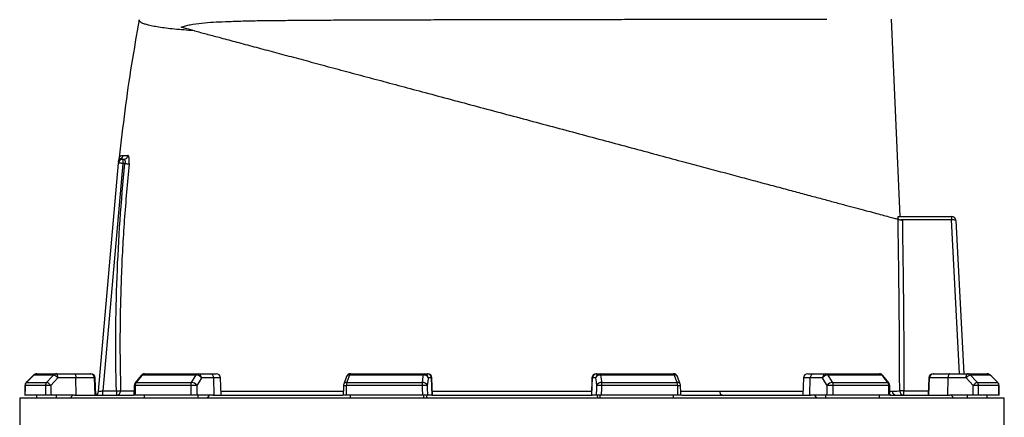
# Model space of a CAD drawing. Header units: millimetres. Extents: x 2241 to 4477, y 961 to 6343.
# Tile 11 of 12: x 2853 to 4229, y 4902 to 5458. Entities that reach past the tile are written whole.
import ezdxf

# ---------------------------------------------------------------- set-up
doc = ezdxf.new("R2010")
doc.units = ezdxf.units.MM
doc.header["$LTSCALE"] = 2

msp = doc.modelspace()

# ---------------------------------------------------------------- linework, layer by layer
at = {"color": 7, "linetype": 'Continuous', "lineweight": 25}
for p, q in [((4083.2, 5183.2), (4070.9, 5459)), ((2962.9, 4938.6), (2990.8, 5257.7)), ((2996.8, 5257.2), (2968.9, 4939.2)), ((2991.6, 5263.9), (2991.6, 5263.8)), ((2996.8, 5263.2), (2996.8, 5257.2)), ((2996.8, 5263.2), (2998.2, 5263.2)), ((2999.8, 5257.2), (2996.8, 5257.2)), ((4080.8, 5183.2), (4155, 5183.2)), ((4155, 5178.2), (4084.3, 5178.2)), ((4155, 5183.2), (4155, 5178.2)), ((4155, 5183.2), (4155, 5183.2)), ((4161, 5177.5), (4172.2, 4963.2)), ((2872.2, 4961.4), (2861.8, 4950.9)), ((2900, 4961.4), (2872.3, 4961.4)), ((2876.5, 4963.2), (2904, 4963.2)), ((2904, 4963.2), (2929.2, 4963.2)), ((2931.3, 4957.4), (2906, 4957.4)), ((2929.2, 4963.2), (2951.2, 4963.2)), ((2931.6, 4933.2), (2931.3, 4957.4)), ((2957.2, 4957.4), (2931.3, 4957.4)), ((2951.2, 4963.2), (2952.3, 4963.2)), ((2958, 4933.2), (2957.2, 4957.4)), ((2959.1, 4933.2), (2958.3, 4957.4)), ((3022.3, 4960.9), (3014, 4950.4)), ((3099.3, 4961.4), (3023.8, 4961.4)), ((3027, 4963.2), (3102.1, 4963.2)), ((3102.1, 4963.2), (3119.3, 4963.2)), ((3123.9, 4957.4), (3106.7, 4957.4)), ((3119.3, 4963.2), (3127.3, 4963.2)), ((3124.6, 4933.2), (3123.9, 4957.4)), ((3134.2, 4933.2), (3133.3, 4957.4)), ((3309.5, 4959.3), (3305.6, 4948.8)), ((3416.9, 4961.4), (3313.7, 4961.4)), ((3315.1, 4963.2), (3417.7, 4963.2)), ((3417.7, 4963.2), (3422.4, 4963.2)), ((3422.4, 4963.2), (3422.9, 4963.2)), ((3428.3, 4957.4), (3423.6, 4957.4)), ((3429.1, 4933.2), (3428.3, 4957.4)), ((3429.7, 4933.2), (3428.9, 4957.4)), ((3652.5, 4957.4), (3651.7, 4933.2)), ((3652.3, 4933.2), (3653.1, 4957.4)), ((3657.8, 4957.4), (3653.1, 4957.4)), ((3658.5, 4963.2), (3659, 4963.2)), ((3659, 4963.2), (3663.7, 4963.2)), ((3663.7, 4963.2), (3766.3, 4963.2)), ((3767.7, 4961.4), (3664.5, 4961.4)), ((3775.8, 4948.8), (3771.9, 4959.3)), ((3948.1, 4957.4), (3947.2, 4933.2)), ((3954.1, 4963.2), (3962.1, 4963.2)), ((3956.8, 4933.2), (3957.5, 4957.4)), ((3974.7, 4957.4), (3957.5, 4957.4)), ((3962.1, 4963.2), (3979.3, 4963.2)), ((3979.3, 4963.2), (4054.4, 4963.2)), ((4057.7, 4961.4), (3982.1, 4961.4)), ((4067.4, 4950.4), (4059.1, 4960.9)), ((4123.1, 4957.4), (4122.3, 4933.2)), ((4123.4, 4933.2), (4124.3, 4957.4)), ((4150.1, 4957.4), (4124.3, 4957.4)), ((4129.1, 4963.2), (4130.2, 4963.2)), ((4130.2, 4963.2), (4152.2, 4963.2)), ((4149.9, 4933.2), (4150.1, 4957.4)), ((4175.4, 4957.4), (4150.1, 4957.4)), ((4152.2, 4963.2), (4177.4, 4963.2)), ((4177.4, 4963.2), (4204.9, 4963.2)), ((4209.1, 4961.4), (4181.4, 4961.4)), ((4219.6, 4950.9), (4209.2, 4961.4)), ((4219.6, 4950.9), (4209.2, 4961.4)), ((2888.6, 4946.7), (2860.2, 4946.7)), ((2861.9, 4950.9), (2890.2, 4950.9)), ((3091.7, 4946.7), (3014.1, 4946.7)), ((3015.5, 4950.9), (3092.9, 4950.9)), ((3415.2, 4946.7), (3309.2, 4946.7)), ((3309.8, 4950.9), (3415.5, 4950.9)), ((3665.9, 4950.9), (3771.6, 4950.9)), ((3772.2, 4946.7), (3666.3, 4946.7)), ((3988.6, 4950.9), (4065.9, 4950.9)), ((4067.3, 4946.7), (3989.7, 4946.7)), ((4191.2, 4950.9), (4219.5, 4950.9)), ((4221.2, 4946.7), (4192.8, 4946.7)), ((2852.7, 4929.2), (2852.7, 4465)), ((4228.7, 4929.2), (2852.7, 4929.2)), ((2888.7, 4933.2), (2860.1, 4933.2)), ((2876.5, 4929.2), (2876.5, 4933.2)), ((2929.3, 4933.2), (2896.5, 4933.2)), ((2904, 4929.2), (2904, 4933.2)), ((2923.3, 4929.2), (2927, 4933.2)), ((2929.3, 4933.2), (3011.6, 4933.2)), ((2968.9, 4939.2), (2987.8, 4939.2)), ((2968.9, 4933.2), (2968.9, 4939.2)), ((2987.8, 4939.2), (2987.8, 4933.2)), ((3092.1, 4933.2), (3013.8, 4933.2)), ((3027, 4929.2), (3027, 4933.2)), ((3123.1, 4933.2), (3100.6, 4933.2)), ((3102.1, 4929.2), (3102.1, 4933.2)), ((3115.3, 4929.2), (3117.8, 4933.2)), ((3123.1, 4933.2), (3304.1, 4933.2)), ((3415.6, 4933.2), (3308.7, 4933.2)), ((3315.1, 4929.2), (3315.1, 4933.2)), ((3417.7, 4929.2), (3417.7, 4933.2)), ((3421.3, 4929.2), (3422, 4933.2)), ((3428.7, 4933.2), (3422.6, 4933.2)), ((3428.7, 4933.2), (3652.7, 4933.2)), ((3658.8, 4933.2), (3652.7, 4933.2)), ((3659.5, 4933.2), (3660.1, 4929.2)), ((3663.7, 4929.2), (3663.7, 4933.2)), ((3772.7, 4933.2), (3665.8, 4933.2)), ((3766.3, 4929.2), (3766.3, 4933.2)), ((3777.5, 4933.2), (3958.4, 4933.2)), ((3980.8, 4933.2), (3958.4, 4933.2)), ((3963.6, 4933.2), (3966.2, 4929.2)), ((3979.3, 4929.2), (3979.3, 4933.2)), ((4067.6, 4933.2), (3989.3, 4933.2)), ((4054.4, 4929.2), (4054.4, 4933.2)), ((4069.8, 4933.2), (4152.1, 4933.2)), ((4088.5, 4933.2), (4088.5, 4939.2)), ((4185, 4933.2), (4152.1, 4933.2)), ((4154.4, 4933.2), (4158.2, 4929.2)), ((4177.4, 4929.2), (4177.4, 4933.2)), ((4221.3, 4933.2), (4192.7, 4933.2)), ((4204.9, 4929.2), (4204.9, 4933.2)), ((4228.7, 2479.2), (4228.7, 4929.2))]:
    msp.add_line(p, q, dxfattribs=at)
at = {"color": 8, "linetype": 'Continuous', "lineweight": 25}
for p, q in [((4166.2, 4963.2), (4155, 5178.2)), ((2872.2, 4961.4), (2872.3, 4961.4)), ((2958.3, 4957.4), (2957.2, 4957.4)), ((3133.3, 4957.4), (3123.9, 4957.4)), ((3428.9, 4957.4), (3428.3, 4957.4)), ((3653.1, 4957.4), (3652.5, 4957.4)), ((3957.5, 4957.4), (3948.1, 4957.4)), ((4124.3, 4957.4), (4123.1, 4957.4)), ((4209.1, 4961.4), (4209.2, 4961.4)), ((2860.1, 4946.7), (2860.2, 4946.7)), ((2861.8, 4950.9), (2861.9, 4950.9)), ((4219.5, 4950.9), (4219.6, 4950.9)), ((4221.2, 4946.7), (4221.3, 4946.7)), ((4068.9, 4938.9), (4071.8, 4939)), ((4088.5, 4939.2), (4122.5, 4939.2))]:
    msp.add_line(p, q, dxfattribs=at)
at = {"color": 7, "linetype": 'Continuous', "lineweight": 25, "flags": 128}
for points in [[(3097.1, 5442.7), (3090.5, 5444.4), (3084.3, 5446.1), (3078.3, 5447.7)], [(2996.8, 5257.2), (2995.6, 5257.3), (2994.5, 5257.4), (2993.4, 5257.4), (2992.5, 5257.5), (2991.8, 5257.6), (2991.2, 5257.6), (2990.9, 5257.7), (2990.8, 5257.7)], [(2999.8, 5257.2), (3000.7, 5257.1), (3001.7, 5257), (3002.6, 5256.9), (3003.4, 5256.8), (3004.2, 5256.7), (3004.8, 5256.7), (3005.2, 5256.6), (3005.6, 5256.6)], [(4155.3, 5178.2), (4155.1, 5178.2), (4155, 5178.2)], [(2872.3, 4961.4), (2863.9, 4952.9), (2861.9, 4950.9)], [(2890.2, 4950.9), (2898.1, 4959.4), (2900, 4961.4)], [(2906, 4957.4), (2901.1, 4952), (2896.3, 4946.9)], [(2906, 4957.4), (2906, 4958.5), (2905.8, 4959.6), (2905.7, 4960.6), (2905.4, 4961.5), (2905.1, 4962.2), (2904.7, 4962.7), (2904.4, 4963), (2904, 4963.2)], [(2929.2, 4963.2), (2929.6, 4963), (2930, 4962.7), (2930.3, 4962.2), (2930.6, 4961.5), (2930.9, 4960.6), (2931.1, 4959.6), (2931.2, 4958.5), (2931.3, 4957.4)], [(3023.8, 4961.4), (3017.1, 4952.9), (3015.5, 4950.9)], [(3092.9, 4950.9), (3098.1, 4959.4), (3099.3, 4961.4)], [(3106.7, 4957.4), (3103.4, 4952), (3100.2, 4946.9)], [(3313.7, 4961.4), (3310.5, 4952.9), (3309.8, 4950.9)], [(3415.5, 4950.9), (3416.7, 4959.4), (3416.9, 4961.4)], [(3416.9, 4961.4), (3417, 4961.8), (3417.1, 4962.1), (3417.2, 4962.4), (3417.3, 4962.7), (3417.4, 4962.9), (3417.5, 4963), (3417.6, 4963.1), (3417.7, 4963.2)], [(3423.6, 4957.4), (3422.9, 4952), (3422.1, 4946.9)], [(3659.3, 4946.9), (3658.6, 4952), (3657.8, 4957.4)], [(3664.5, 4961.4), (3664.4, 4961.8), (3664.3, 4962.1), (3664.2, 4962.4), (3664.1, 4962.7), (3664, 4962.9), (3663.9, 4963), (3663.8, 4963.1), (3663.7, 4963.2)], [(3664.5, 4961.4), (3665.7, 4952.9), (3665.9, 4950.9)], [(3771.6, 4950.9), (3768.5, 4959.4), (3767.7, 4961.4)], [(3981.2, 4946.9), (3978.1, 4952), (3974.7, 4957.4)], [(3982.1, 4961.4), (3987.3, 4952.9), (3988.6, 4950.9)], [(4065.9, 4950.9), (4059.2, 4959.4), (4057.7, 4961.4)], [(4152.2, 4963.2), (4151.8, 4963), (4151.4, 4962.7), (4151.1, 4962.2), (4150.8, 4961.5), (4150.5, 4960.6), (4150.3, 4959.6), (4150.2, 4958.5), (4150.1, 4957.4)], [(4175.4, 4957.4), (4175.4, 4958.5), (4175.6, 4959.6), (4175.8, 4960.6), (4176, 4961.5), (4176.3, 4962.2), (4176.7, 4962.7), (4177.1, 4963), (4177.4, 4963.2)], [(4185.1, 4946.9), (4180.4, 4952), (4175.4, 4957.4)], [(4181.4, 4961.4), (4189.3, 4952.9), (4191.2, 4950.9)], [(4219.5, 4950.9), (4211.1, 4959.4), (4209.1, 4961.4)], [(2860.1, 4946.7), (2860.1, 4943.3), (2860, 4932.9)], [(3012.7, 4946.8), (3012.6, 4943.4), (3012.4, 4933)], [(3305.2, 4946.9), (3305.1, 4943.4), (3304.7, 4933.1)], [(3776.7, 4933.1), (3776.6, 4936.5), (3776.2, 4946.9)], [(4069, 4933), (4068.9, 4936.5), (4068.7, 4946.8)], [(4221.4, 4932.9), (4221.4, 4936.4), (4221.3, 4946.7)], [(2962.9, 4938.6), (2963, 4938.6), (2963.3, 4938.7), (2963.9, 4938.7), (2964.6, 4938.8), (2965.6, 4938.9), (2966.6, 4939), (2967.8, 4939.1), (2968.9, 4939.2)], [(2987.8, 4939.2), (2988.9, 4939.2), (2989.8, 4939.2), (2990.8, 4939.2), (2991.6, 4939.3), (2992.3, 4939.3), (2992.9, 4939.3), (2993.4, 4939.3), (2993.7, 4939.3)], [(3834.4, 4933.2), (3833.8, 4933.3), (3833.3, 4933.6), (3832.7, 4934.1), (3832.3, 4934.8), (3831.9, 4935.6), (3831.6, 4936.6), (3831.4, 4937.6), (3831.3, 4938.7)], [(4088.5, 4939.2), (4087.4, 4939.1), (4086.3, 4939.1), (4085.3, 4939.1), (4084.4, 4939.1), (4083.7, 4939.1), (4083.1, 4939.1), (4082.7, 4939.1), (4082.5, 4939.1)]]:
    msp.add_lwpolyline(points, dxfattribs=at)
at = {"color": 7, "linetype": 'Continuous', "lineweight": 25}
for centre, radius, start, end in [((2996.8, 5257.2), 6, 90, 175), ((2996.9, 5258.6), 5.98, 117.8113, 174.9685), ((2997.2, 5261.7), 6, 158.523, 174.9868), ((2991.2, 5269.1), 6, 298.5985, 354.2327), ((2998.2, 5269.1), 5.91, 270.5896, 354.8844), ((4131.3, 5179.4), 24.1, 357.0427, 8.957), ((4155, 5177.2), 6, 3, 90), ((2876.5, 4957.2), 6, 90, 135.2531), ((2876.5, 4957.3), 5.85, 90.0887, 135.5988), ((2904, 4957.7), 5.5, 90.3224, 137.1231), ((2896.7, 4949.9), 12, 38.6876, 73.9323), ((2951.2, 4957.2), 5.95, 1.5759, 89.6066), ((2952.3, 4957.2), 6, 2, 90), ((3027, 4957.2), 6, 90, 141.7354), ((3027.1, 4959.1), 4.11, 92.0088, 145.1427), ((3102.3, 4959.8), 3.41, 93.8883, 151.1803), ((3098.9, 4952), 9.46, 34.9329, 87.5446), ((3101.3, 4957.8), 5.38, 355.0821, 81.7641), ((3118.6, 4957.8), 5.38, 355.0824, 81.7638), ((3127.3, 4957.2), 6, 2, 90), ((3315.1, 4957.2), 6, 90, 159.4465), ((3315.8, 4961.2), 2.12, 108.9814, 173.2665), ((3417.6, 4955), 6.42, 21.4793, 96.2574), ((3417.7, 4957.2), 5.95, 1.5449, 89.5773), ((3422.3, 4957.2), 5.95, 1.5448, 89.5774), ((3422.9, 4957.2), 6, 2, 90), ((3658.5, 4957.2), 6, 90, 178), ((3659.1, 4957.2), 5.95, 90.4226, 178.4552), ((3663.8, 4957.2), 5.95, 90.4227, 178.4551), ((3663.8, 4955), 6.42, 83.7426, 158.5207), ((3766.3, 4957.2), 6, 20.5535, 90), ((3765.6, 4961.2), 2.12, 6.7335, 71.0186), ((3954.1, 4957.2), 6, 90, 178), ((3962.8, 4957.8), 5.38, 98.2362, 184.9176), ((3980.1, 4957.8), 5.38, 98.2359, 184.9179), ((3982.5, 4952), 9.46, 92.4554, 145.0671), ((3979.1, 4959.8), 3.41, 28.8197, 86.1117), ((4054.4, 4957.2), 6, 38.2646, 90), ((4054.3, 4959.1), 4.11, 34.8573, 87.9912), ((4129.1, 4957.2), 6, 90, 178), ((4130.2, 4957.2), 5.95, 90.3934, 178.4241), ((4184.8, 4949.9), 12, 106.0677, 141.3124), ((4177.4, 4957.7), 5.5, 42.8769, 89.6776), ((4204.9, 4957.2), 6, 44.7469, 90), ((4204.9, 4957.3), 5.85, 44.4012, 89.9113), ((2866.1, 4946.7), 6, 135.2539, 179.637), ((2866.2, 4946.7), 6.05, 135.5959, 180.0787), ((2894.8, 4946.7), 6.19, 137.0884, 180.2668), ((2895.4, 4838.6), 108.3, 89.5165, 93.5959), ((2886.9, 4939.4), 12, 38.6998, 73.9117), ((3018.7, 4946.7), 6, 141.7362, 178.702), ((3021.2, 4946.8), 7.05, 144.1278, 180.8838), ((3099.6, 4946.8), 7.91, 148.8273, 181.0866), ((3101.3, 4729.7), 217.2, 90.2931, 92.5329), ((3092.5, 4941.5), 9.46, 34.9396, 87.5238), ((3311.2, 4946.7), 6, 159.447, 178.1151), ((3323.1, 4946.9), 13.9, 163.2749, 180.9449), ((3440.2, 4946.9), 25.1, 170.8315, 180.573), ((3430.8, 4540.1), 406.9, 91.2217, 92.2071), ((3416.2, 4944.5), 6.42, 21.4801, 96.2355), ((3665.2, 4944.5), 6.42, 83.7645, 158.5199), ((3650.6, 4540.1), 406.9, 87.7929, 88.7783), ((3641.2, 4946.9), 25.1, 359.427, 9.1685), ((3758.3, 4946.9), 13.9, 359.0551, 16.7251), ((3770.2, 4946.7), 6, 1.8849, 20.553), ((3989, 4941.5), 9.46, 92.4762, 145.0604), ((3980.1, 4729.7), 217.2, 87.4671, 89.7069), ((3981.8, 4946.8), 7.91, 358.9134, 31.1727), ((4060.2, 4946.8), 7.05, 359.1162, 35.8722), ((4062.7, 4946.7), 6, 1.298, 38.2638), ((4194.5, 4939.4), 12, 106.0883, 141.3002), ((4186, 4838.6), 108.3, 86.4041, 90.4835), ((4186.6, 4946.7), 6.19, 359.7332, 42.9116), ((4215.2, 4946.7), 6.05, 359.9213, 44.4041), ((4215.3, 4946.7), 6, 0.363, 44.7461), ((2956.9, 4939.2), 6, 291.7342, 355), ((2987.8, 4939.1), 5.93, 270.7161, 2.0886), ((4077.8, 4939.1), 5.94, 181.3712, 269.4876), ((4088.5, 4939.1), 5.99, 180.3656, 269.9069)]:
    msp.add_arc(centre, radius, start, end, dxfattribs=at)
at = {"color": 8, "linetype": 'Continuous', "lineweight": 25}
for centre, radius, start, end in [((3023.5, 4959.7), 1.71, 82.1189, 137.0135), ((3313.1, 4957.4), 4.07, 81.5817, 152.4101), ((3768.3, 4957.4), 4.07, 27.5622, 98.421), ((4057.9, 4959.7), 1.71, 42.9908, 97.8782), ((3014, 4953.1), 6.39, 258.1196, 271.0443), ((3015.2, 4949.2), 1.71, 82.1684, 136.9775), ((3311, 5023.9), 77.3, 265.6892, 268.6517), ((3309.2, 4946.9), 4.07, 81.6225, 152.311), ((3772.2, 4946.9), 4.07, 27.689, 98.3775), ((3771.7, 4998.4), 51.7, 270.6176, 275.0415), ((4066.2, 4949.2), 1.71, 43.0225, 97.8316), ((4067.4, 4953.1), 6.39, 268.9557, 281.8804)]:
    msp.add_arc(centre, radius, start, end, dxfattribs=at)
at = {"color": 7, "linetype": 'Continuous', "lineweight": 25}
for centre, major_axis, ratio, start_param, end_param in [((4155, 5177.2), (5.99, 0.31), 0.166667, 0, 1.518436), ((3540.7, 4791.2), (120.3, 19644.5), 0.03469, 1.563096, 1.563784), ((3540.7, 4791.2), (-236.9, 19644.5), 0.033097, 1.562485, 1.563173), ((3542.8, 4791.4), (-234.9, 19644.5), 0.03281, 1.562491, 1.56319), ((3540.7, 4791.2), (445.1, 19644.5), 0.026971, 1.563495, 1.564183), ((3540.7, 4791.2), (-530.4, 19644.5), 0.022626, 1.562273, 1.562961), ((3545.3, 4791.4), (-525.8, 19644.5), 0.022431, 1.562283, 1.562982), ((3540.7, 4791.2), (650.4, 19644.5), 0.012035, 1.563282, 1.56397), ((3540.7, 4791.2), (-681.5, 19644.5), 0.00611, 1.562672, 1.56336), ((3546.6, 4791.4), (-675.6, 19644.5), 0.006057, 1.562675, 1.563374), ((3534.8, 4791.4), (675.6, 19644.5), 0.006057, 4.719811, 4.72051), ((3540.7, 4791.2), (681.5, 19644.5), 0.00611, 4.719826, 4.720514), ((3540.7, 4791.2), (-650.4, 19644.5), 0.012035, 4.719215, 4.719903), ((3536.1, 4791.4), (525.8, 19644.5), 0.022431, 4.720203, 4.720902), ((3540.7, 4791.2), (530.4, 19644.5), 0.022626, 4.720224, 4.720912), ((3540.7, 4791.2), (-445.1, 19644.5), 0.026971, 4.719002, 4.71969), ((3538.7, 4791.4), (234.9, 19644.5), 0.03281, 4.719995, 4.720694), ((3540.7, 4791.2), (236.9, 19644.5), 0.033097, 4.720013, 4.720701), ((3540.7, 4791.2), (-120.3, 19644.5), 0.03469, 4.719401, 4.720089)]:
    msp.add_ellipse(centre, major_axis=major_axis, ratio=ratio, start_param=start_param, end_param=end_param, dxfattribs=at)
for points, knots in [([(3019.8, 5458.2), (3016.1, 5437.6), (3008.6, 5395.3), (2999.2, 5331), (2994.4, 5287.3), (2991.9, 5265.5)], [0, 0, 0, 0, 0.32309, 0.662084, 1, 1, 1, 1]), ([(3097.1, 5442.7), (3096.9, 5442.7), (3091.6, 5443.1), (3081.8, 5443.8), (3068.8, 5445), (3057.1, 5446.3), (3046.9, 5447.8), (3038.1, 5449.3), (3031.1, 5450.9), (3025.8, 5452.6), (3022.1, 5454.4), (3019.9, 5456.3), (3019.8, 5457.6), (3019.8, 5458.2)], [0, 0, 0, 0, 0.004301, 0.102556, 0.200887, 0.299141, 0.400327, 0.501599, 0.602786, 0.701453, 0.80012, 0.90006, 1, 1, 1, 1]), ([(3078.3, 5447.7), (3080.4, 5448.4), (3084.8, 5449.9), (3094.2, 5451.8), (3106.9, 5453.7), (3123.2, 5454.9), (3141.2, 5455.7), (3161.7, 5456.4), (3184.5, 5456.9), (3208.5, 5457.2), (3233.6, 5457.4), (3260, 5457.6), (3287.6, 5457.8), (3316.4, 5457.9), (3346.2, 5458), (3376.6, 5458.1), (3407.6, 5458.2), (3440.3, 5458.3), (3474.7, 5458.3), (3510.7, 5458.4), (3546.9, 5458.5), (3583.1, 5458.6), (3619, 5458.6), (3654.4, 5458.7), (3689.4, 5458.7), (3723.7, 5458.8), (3757.2, 5458.8), (3789.7, 5458.9), (3821.1, 5458.9), (3851.2, 5458.9), (3880.1, 5459), (3907.4, 5459), (3933.4, 5459), (3958.1, 5459), (3973, 5459.1), (3980.5, 5459.1)], [0, 0, 0, 0, 0.009249, 0.018511, 0.04311, 0.067725, 0.092331, 0.122106, 0.15195, 0.181809, 0.211636, 0.241397, 0.27175, 0.302214, 0.332735, 0.363254, 0.393716, 0.424067, 0.457887, 0.491824, 0.525801, 0.559738, 0.593557, 0.627122, 0.660803, 0.694522, 0.728202, 0.761768, 0.795279, 0.828904, 0.862569, 0.896194, 0.929705, 0.964853, 1, 1, 1, 1]), ([(3097.1, 5442.7), (3102.5, 5441.2), (3113.2, 5438.4), (3131.9, 5433.4), (3153, 5427.7), (3176.7, 5421.4), (3201.9, 5414.6), (3228.5, 5407.5), (3256.6, 5400), (3286.2, 5392), (3317.1, 5383.7), (3349.1, 5375.2), (3381.7, 5366.4), (3415.7, 5357.3), (3450.9, 5347.9), (3487.3, 5338.1), (3524, 5328.3), (3560.7, 5318.5), (3597.6, 5308.6), (3634.5, 5298.7), (3671.2, 5288.9), (3707.4, 5279.2), (3742.9, 5269.7), (3775.5, 5260.9), (3805.2, 5252.9), (3832.4, 5245.7), (3858.7, 5238.6), (3884, 5231.8), (3908.2, 5225.4), (3930.9, 5219.3), (3952, 5213.6), (3971.6, 5208.4), (3989.7, 5203.5), (4006.4, 5199), (4021.4, 5195), (4035.1, 5191.4), (4047.4, 5188.1), (4058.3, 5185.1), (4067.5, 5182.7), (4074.8, 5180.7), (4078.5, 5179.7), (4080, 5179.3), (4080.2, 5179.3)], [0, 0, 0, 0, 0.02258, 0.045159, 0.070938, 0.096799, 0.122692, 0.148559, 0.174342, 0.200844, 0.227426, 0.254038, 0.280626, 0.307132, 0.335211, 0.363383, 0.391585, 0.419755, 0.447831, 0.476364, 0.504994, 0.533658, 0.562291, 0.590825, 0.614505, 0.638267, 0.662065, 0.685853, 0.709594, 0.73326, 0.756329, 0.779486, 0.80269, 0.825897, 0.849059, 0.872131, 0.897045, 0.922026, 0.947022, 0.971989, 0.99689, 1, 1, 1, 1]), ([(2987.8, 4939.2), (2986.5, 4992.2), (2986.8, 5045.3), (2990.8, 5151.4), (2994.4, 5204.3), (2999.8, 5257.2)], [0, 0, 0, 0, 0.5, 0.5, 1, 1, 1, 1]), ([(2990.9, 5259.1), (2991, 5259.6), (2991, 5260.5), (2991.1, 5261.4), (2991.2, 5262.2), (2991.2, 5262.1), (2991.2, 5262.1)], [0, 0, 0, 0, 0.281589, 0.570848, 0.850152, 1, 1, 1, 1]), ([(2991.9, 5265.5), (2991.9, 5265.3), (2991.8, 5264.8), (2991.7, 5264.2), (2991.6, 5263.9), (2991.6, 5263.9)], [0, 0, 0, 0, 0.366769, 0.867097, 1, 1, 1, 1]), ([(3005.6, 5256.6), (3003.2, 5230.3), (2998.4, 5177.8), (2994.5, 5103.9), (2992.9, 5040.3), (2992.7, 4987.2), (2993.4, 4955.3), (2993.7, 4939.3)], [0, 0, 0, 0, 0.249016, 0.498276, 0.698398, 0.849171, 1, 1, 1, 1]), ([(2994.1, 5263.9), (2994.3, 5263.8), (2995, 5263.4), (2996, 5263.2), (2996.8, 5263.2)], [0, 0, 0, 0, 0.265989, 1, 1, 1, 1]), ([(2997.2, 5268.5), (2998.1, 5268.5), (3000.1, 5268.5), (3002.7, 5268.5), (3004, 5268.5)], [0, 0, 0, 0, 0.499638, 1, 1, 1, 1]), ([(2998.2, 5263.2), (2998.5, 5263.1), (2999.1, 5263), (2999.7, 5261.9), (3000, 5260.4), (3000, 5258.7), (2999.8, 5257.6), (2999.8, 5257.2)], [0, 0, 0, 0, 0.226137, 0.447169, 0.658806, 0.863123, 1, 1, 1, 1]), ([(3005.6, 5256.6), (3005.6, 5257.4), (3005.8, 5259.6), (3005.8, 5263), (3005.5, 5266), (3004.9, 5268.1), (3004.3, 5268.4), (3004, 5268.5)], [0, 0, 0, 0, 0.139498, 0.349185, 0.563815, 0.782192, 1, 1, 1, 1]), ([(4082.5, 4939.1), (4082.4, 4978.1), (4082.1, 5058.2), (4080.8, 5138.2), (4080.2, 5179.3)], [0, 0, 0, 0, 0.487255, 1, 1, 1, 1]), ([(4080.2, 5179.3), (4080.3, 5179.2), (4080.6, 5179.2), (4081.8, 5178.8), (4083.4, 5178.4), (4085, 5178), (4085.9, 5177.7), (4086.2, 5177.7)], [0, 0, 0, 0, 0.221696, 0.443206, 0.669679, 0.905142, 1, 1, 1, 1]), ([(4080.5, 5179.2), (4080.4, 5179.7), (4080.4, 5180.8), (4080.5, 5182.1), (4080.6, 5183), (4080.7, 5183.1), (4080.8, 5183.2)], [0, 0, 0, 0, 0.245707, 0.491403, 0.73758, 1, 1, 1, 1]), ([(4086.2, 5177.7), (4086.8, 5137.2), (4088, 5057.7), (4088.3, 4978.2), (4088.5, 4939.2)], [0, 0, 0, 0, 0.509446, 1, 1, 1, 1]), ([(2896.5, 4933.2), (2895.8, 4933.2), (2894.5, 4933.2), (2892.4, 4933.2), (2890.6, 4933.2), (2889.4, 4933.2), (2888.9, 4933.2), (2888.7, 4933.2)], [0, 0, 0, 0, 0.213554, 0.427098, 0.640706, 0.854434, 1, 1, 1, 1]), ([(3013.8, 4933.2), (3013.5, 4933.2), (3012.7, 4933.2), (3012.3, 4933.2), (3012.4, 4933.2), (3012.4, 4933.2)], [0, 0, 0, 0, 0.478506, 0.957008, 1, 1, 1, 1]), ([(3100.6, 4933.2), (3100.1, 4933.2), (3099.1, 4933.2), (3097.2, 4933.2), (3095.1, 4933.2), (3093.4, 4933.2), (3092.5, 4933.2), (3092.1, 4933.2)], [0, 0, 0, 0, 0.21355, 0.427098, 0.640703, 0.854432, 1, 1, 1, 1]), ([(3308.7, 4933.2), (3308.1, 4933.2), (3306.9, 4933.2), (3305.6, 4933.2), (3304.8, 4933.2), (3304.8, 4933.2), (3304.8, 4933.2)], [0, 0, 0, 0, 0.274611, 0.549233, 0.823776, 1, 1, 1, 1]), ([(3422.6, 4933.2), (3422.4, 4933.2), (3422.1, 4933.2), (3420.7, 4933.2), (3419, 4933.2), (3417.2, 4933.2), (3416.1, 4933.2), (3415.6, 4933.2)], [0, 0, 0, 0, 0.213552, 0.427099, 0.640704, 0.854432, 1, 1, 1, 1]), ([(3665.8, 4933.2), (3665.1, 4933.2), (3663.8, 4933.2), (3661.8, 4933.2), (3660.2, 4933.2), (3659.2, 4933.2), (3658.9, 4933.2), (3658.8, 4933.2)], [0, 0, 0, 0, 0.213876, 0.427754, 0.641572, 0.85527, 1, 1, 1, 1]), ([(3776.7, 4933.2), (3776.6, 4933.2), (3776.5, 4933.2), (3775.5, 4933.2), (3774.1, 4933.2), (3773.1, 4933.2), (3772.7, 4933.2)], [0, 0, 0, 0, 0.264685, 0.538849, 0.813168, 1, 1, 1, 1]), ([(3989.3, 4933.2), (3988.8, 4933.2), (3987.7, 4933.2), (3985.6, 4933.2), (3983.6, 4933.2), (3981.9, 4933.2), (3981.2, 4933.2), (3980.8, 4933.2)], [0, 0, 0, 0, 0.213878, 0.427755, 0.641577, 0.855271, 1, 1, 1, 1]), ([(4068.9, 4933.2), (4069, 4933.2), (4069, 4933.2), (4068.5, 4933.2), (4067.9, 4933.2), (4067.6, 4933.2)], [0, 0, 0, 0, 0.196903, 0.674629, 1, 1, 1, 1]), ([(4071.8, 4939), (4074.3, 4939), (4078.9, 4939), (4081.4, 4939.1), (4082.5, 4939.1)], [0, 0, 0, 0, 0.537274, 1, 1, 1, 1]), ([(4192.7, 4933.2), (4192.4, 4933.2), (4191.8, 4933.2), (4190.2, 4933.2), (4188.3, 4933.2), (4186.5, 4933.2), (4185.4, 4933.2), (4185, 4933.2)], [0, 0, 0, 0, 0.213873, 0.427754, 0.641574, 0.855265, 1, 1, 1, 1])]:
    msp.add_open_spline(points, degree=3, knots=knots, dxfattribs=at)
at = {"color": 8, "linetype": 'Continuous', "lineweight": 25}
for points, knots in [([(2991.6, 5263.8), (2991.6, 5263.8), (2991.4, 5263.7), (2992.2, 5264.5), (2993.4, 5264.1), (2994.1, 5263.9)], [0, 0, 0, 0, 0.07542, 0.537788, 1, 1, 1, 1]), ([(2992, 5265.5), (2992, 5265.4), (2991.9, 5265.2), (2992.3, 5266), (2993.2, 5267.1), (2994.8, 5268.3), (2996.5, 5268.5), (2997.2, 5268.5)], [0, 0, 0, 0, 0.08429, 0.261318, 0.438385, 0.793343, 1, 1, 1, 1]), ([(2993.7, 4939.3), (2995.3, 4939.3), (2998.6, 4939.3), (3004.7, 4939.3), (3009.3, 4939.3), (3012.2, 4939.2), (3012.5, 4939.2)], [0, 0, 0, 0, 0.316506, 0.633486, 0.959278, 1, 1, 1, 1]), ([(3134, 4939), (3134.6, 4939), (3141.8, 4938.9), (3156.5, 4938.9), (3178.3, 4938.9), (3201.7, 4938.9), (3226.5, 4938.8), (3252.8, 4938.8), (3278.8, 4938.8), (3296.6, 4938.8), (3304.9, 4938.8)], [0, 0, 0, 0, 0.0132939, 0.150739, 0.2896965, 0.428654, 0.5753307, 0.7221206, 0.8687979, 1, 1, 1, 1]), ([(3429.5, 4938.7), (3439.3, 4938.7), (3459.6, 4938.7), (3490.7, 4938.7), (3522.6, 4938.7), (3554.3, 4938.7), (3585.6, 4938.7), (3616.5, 4938.7), (3638.6, 4938.7), (3650.3, 4938.7), (3651.9, 4938.7)], [0, 0, 0, 0, 0.133445, 0.276258, 0.419188, 0.562001, 0.700662, 0.83943, 0.97809, 1, 1, 1, 1]), ([(3776.5, 4938.7), (3782.4, 4938.7), (3794.3, 4938.7), (3812.6, 4938.7), (3824.8, 4938.7), (3831.3, 4938.7)], [0, 0, 0, 0, 0.313703, 0.636556, 1, 1, 1, 1]), ([(3831.3, 4938.7), (3841.1, 4938.7), (3860.9, 4938.7), (3888.8, 4938.7), (3915.3, 4938.8), (3934.9, 4938.8), (3945, 4938.8), (3947.4, 4938.8)], [0, 0, 0, 0, 0.230893, 0.462576, 0.694523, 0.9262, 1, 1, 1, 1])]:
    msp.add_open_spline(points, degree=3, knots=knots, dxfattribs=at)

doc.saveas('drawing.dxf')
